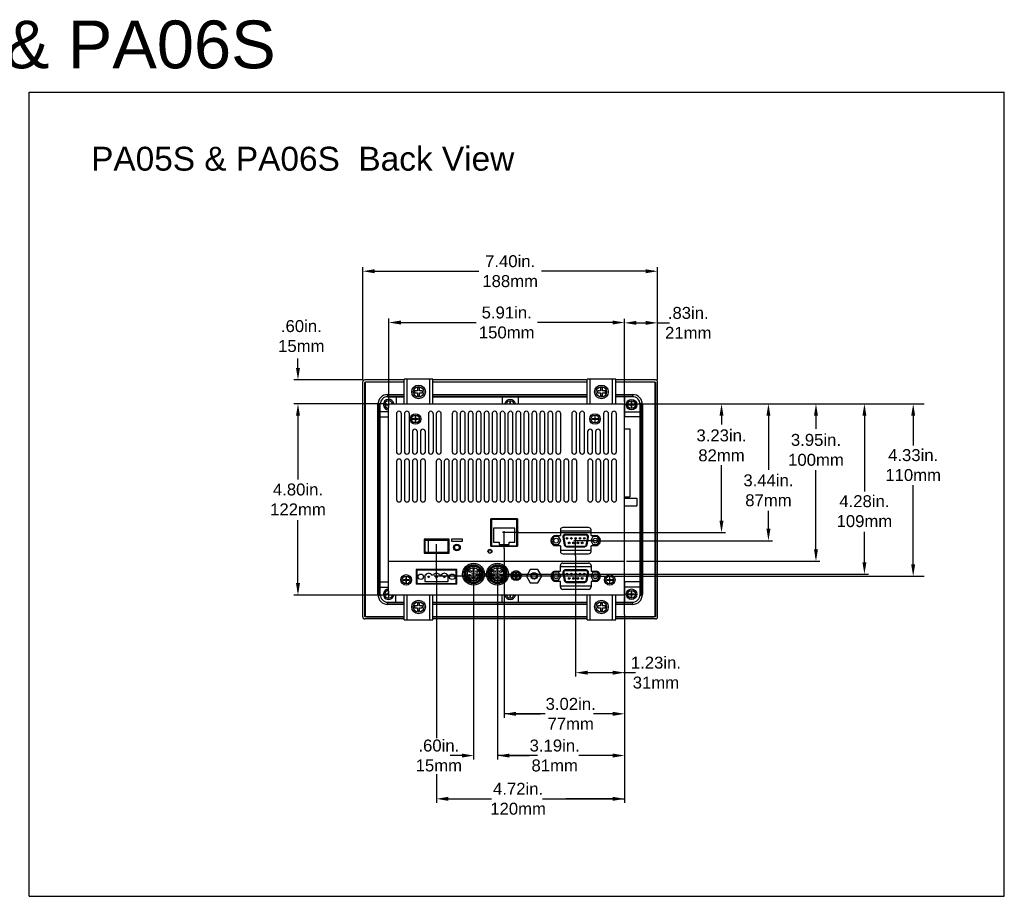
# Model space of a CAD drawing. Extents: x 71.9 to 121.4, y -23.3 to 40.1.
# Tile 17 of 17: x 96.6 to 121.3, y 18.1 to 40.1. Entities that reach past the tile are written whole.
import ezdxf

# ---------------------------------------------------------------- set-up
doc = ezdxf.new("R2010")
doc.units = 0
doc.header["$LTSCALE"] = 1.21
doc.header["$MEASUREMENT"] = 0
doc.layers.get('0').update_dxf_attribs({"linetype": 'CONTINUOUS'})
doc.layers.add('BEZ_10', color=7, linetype='CONTINUOUS')
doc.layers.add('DIM', color=7, linetype='CONTINUOUS')
doc.styles.add('ARIAL', font='ARIAL.TTF', dxfattribs={"height": 0.3})

msp = doc.modelspace()

# ---------------------------------------------------------------- linework, layer by layer
at = {"linetype": 'Continuous'}
for p, q in [((96.868, 18.068), (96.868, 38.256)), ((96.868, 38.256), (121.348, 38.256)), ((121.348, 18.068), (121.348, 38.256)), ((96.868, 18.068), (121.348, 18.068))]:
    msp.add_line(p, q, dxfattribs=at)
for p, q in [((105.245, 31.031), (105.245, 33.86)), ((112.645, 31.031), (112.645, 33.86)), ((105.345, 33.76), (108.155, 33.76)), ((112.545, 33.76), (109.735, 33.76)), ((105.901, 30.481), (105.901, 32.572)), ((106.001, 32.472), (108.088, 32.472)), ((111.715, 32.472), (109.628, 32.472)), ((111.815, 30.481), (111.815, 32.564)), ((111.915, 32.464), (112.545, 32.464)), ((112.645, 32.464), (112.945, 32.464)), ((103.619, 31.333), (103.619, 31.573)), ((105.245, 31.031), (103.519, 31.031)), ((105.845, 30.431), (103.519, 30.431)), ((111.865, 30.431), (119.341, 30.431)), ((103.619, 30.331), (103.619, 28.535)), ((114.25, 30.331), (114.25, 29.913)), ((115.428, 30.331), (115.428, 28.833)), ((116.621, 30.331), (116.621, 29.803)), ((117.837, 30.331), (117.837, 28.413)), ((119.061, 30.331), (119.061, 29.388)), ((114.25, 28.694), (114.25, 28.888)), ((114.25, 27.298), (114.25, 28.694)), ((115.428, 28.833), (115.428, 28.774)), ((116.621, 28.336), (116.621, 28.765)), ((116.621, 26.581), (116.621, 28.336)), ((117.837, 28.413), (117.837, 28.231)), ((119.061, 28.147), (119.061, 28.386)), ((119.061, 26.203), (119.061, 28.147)), ((115.428, 27.096), (115.428, 27.747)), ((103.619, 25.731), (103.619, 27.507)), ((109.131, 27.545), (108.459, 27.545)), ((109.161, 27.198), (108.75, 27.198)), ((108.793, 26.803), (108.793, 27.236)), ((109.161, 27.198), (114.35, 27.198)), ((117.837, 26.255), (117.837, 27.222)), ((111.132, 26.996), (110.543, 26.996)), ((110.588, 26.618), (110.588, 27.037)), ((111.132, 26.996), (115.528, 26.996)), ((107.095, 26.04), (107.095, 26.905)), ((108.793, 26.803), (108.793, 22.549)), ((110.588, 26.618), (110.588, 23.582)), ((111.865, 26.481), (116.721, 26.481)), ((111.132, 26.103), (107.041, 26.103)), ((107.095, 26.04), (107.095, 22.034)), ((108.676, 26.155), (107.977, 26.155)), ((108.025, 26.106), (108.025, 26.185)), ((108.025, 26.106), (108.025, 21.501)), ((108.625, 26.106), (108.625, 26.185)), ((108.625, 26.106), (108.625, 21.501)), ((108.676, 26.155), (117.937, 26.155)), ((111.132, 26.103), (119.341, 26.103)), ((105.845, 25.631), (103.519, 25.631)), ((111.818, 25.134), (111.818, 25.594)), ((111.818, 25.134), (111.818, 20.415)), ((111.718, 23.682), (110.688, 23.682)), ((112.092, 23.682), (111.792, 23.682)), ((109.827, 22.649), (108.793, 22.649)), ((109.093, 22.649), (109.704, 22.649)), ((111.518, 22.649), (111.036, 22.649)), ((107.738, 21.601), (107.438, 21.601)), ((109.449, 21.601), (108.625, 21.601)), ((109.629, 21.601), (108.625, 21.601)), ((108.725, 21.601), (109.421, 21.601)), ((111.718, 21.601), (110.666, 21.601)), ((107.095, 21.135), (107.095, 20.415)), ((107.195, 20.515), (108.474, 20.515)), ((109.759, 20.515), (111.818, 20.515)), ((110.128, 20.515), (111.818, 20.515)), ((111.718, 20.515), (110.346, 20.515))]:
    msp.add_line(p, q)
at = {"color": 7, "linetype": 'Continuous'}
for p, q in [((105.305, 30.946), (105.305, 25.116)), ((106.285, 30.976), (105.335, 30.976)), ((106.285, 30.431), (106.285, 31.051)), ((107.005, 31.051), (106.285, 31.051)), ((106.364, 30.431), (106.364, 31.051)), ((106.926, 30.431), (106.926, 31.051)), ((107.005, 30.431), (107.005, 31.051)), ((110.875, 30.976), (107.005, 30.976)), ((111.595, 31.051), (110.875, 31.051)), ((110.875, 30.431), (110.875, 31.051)), ((110.954, 30.431), (110.954, 31.051)), ((111.516, 30.431), (111.516, 31.051)), ((111.595, 30.431), (111.595, 31.051)), ((112.555, 30.976), (111.595, 30.976)), ((112.585, 25.116), (112.585, 30.946)), ((105.875, 30.666), (106.285, 30.666)), ((106.545, 30.756), (106.545, 30.706)), ((106.62, 30.756), (106.545, 30.756)), ((106.545, 30.706), (106.62, 30.706)), ((106.62, 30.831), (106.62, 30.756)), ((106.67, 30.831), (106.62, 30.831)), ((106.62, 30.706), (106.62, 30.631)), ((106.67, 30.756), (106.67, 30.831)), ((106.745, 30.756), (106.67, 30.756)), ((106.67, 30.631), (106.67, 30.706)), ((106.67, 30.706), (106.745, 30.706)), ((106.745, 30.706), (106.745, 30.756)), ((107.005, 30.666), (110.875, 30.666)), ((111.135, 30.756), (111.135, 30.706)), ((111.21, 30.756), (111.135, 30.756)), ((111.135, 30.706), (111.21, 30.706)), ((111.21, 30.831), (111.21, 30.756)), ((111.26, 30.831), (111.21, 30.831)), ((111.21, 30.706), (111.21, 30.631)), ((111.26, 30.756), (111.26, 30.831)), ((111.335, 30.756), (111.26, 30.756)), ((111.26, 30.631), (111.26, 30.706)), ((111.26, 30.706), (111.335, 30.706)), ((111.335, 30.706), (111.335, 30.756)), ((111.595, 30.666), (112.015, 30.666)), ((105.625, 25.646), (105.625, 30.416)), ((105.685, 25.641), (105.685, 30.421)), ((105.889, 30.417), (105.82, 30.417)), ((105.82, 30.417), (105.82, 30.405)), ((105.82, 30.405), (105.889, 30.405)), ((105.875, 30.611), (106.285, 30.611)), ((105.901, 30.486), (105.889, 30.486)), ((105.889, 30.486), (105.889, 30.417)), ((105.889, 30.405), (105.889, 30.336)), ((105.895, 30.431), (111.815, 30.431)), ((105.895, 25.631), (105.895, 30.431)), ((105.901, 30.431), (105.901, 30.486)), ((106.085, 30.611), (106.085, 30.431)), ((106.62, 30.631), (106.67, 30.631)), ((107.005, 30.611), (110.875, 30.611)), ((108.745, 30.611), (108.745, 30.431)), ((108.939, 30.486), (108.939, 30.431)), ((108.951, 30.486), (108.939, 30.486)), ((108.951, 30.431), (108.951, 30.486)), ((109.145, 30.611), (109.145, 30.431)), ((111.21, 30.631), (111.26, 30.631)), ((112.015, 30.611), (111.595, 30.611)), ((111.815, 25.631), (111.815, 30.431)), ((111.825, 30.101), (111.825, 30.611)), ((111.986, 30.417), (111.917, 30.417)), ((111.917, 30.417), (111.917, 30.405)), ((111.917, 30.405), (111.986, 30.405)), ((111.998, 30.486), (111.986, 30.486)), ((111.986, 30.486), (111.986, 30.417)), ((111.986, 30.405), (111.986, 30.336)), ((111.998, 30.417), (111.998, 30.486)), ((112.067, 30.417), (111.998, 30.417)), ((111.998, 30.405), (112.067, 30.405)), ((111.998, 30.336), (111.998, 30.405)), ((112.067, 30.405), (112.067, 30.417)), ((112.205, 25.641), (112.205, 30.421)), ((112.265, 30.416), (112.265, 25.646)), ((105.895, 30.231), (105.685, 30.231)), ((105.889, 30.336), (105.895, 30.336)), ((106.091, 30.181), (106.091, 29.231)), ((106.217, 29.231), (106.217, 30.181)), ((106.291, 30.181), (106.291, 29.231)), ((106.416, 29.231), (106.416, 30.181)), ((106.892, 30.181), (106.892, 29.231)), ((107.017, 29.231), (107.017, 30.181)), ((107.092, 30.181), (107.092, 29.231)), ((107.217, 29.231), (107.217, 30.181)), ((107.492, 30.181), (107.492, 29.231)), ((107.617, 29.231), (107.617, 30.181)), ((107.692, 30.181), (107.692, 29.231)), ((107.817, 29.231), (107.817, 30.181)), ((107.892, 30.181), (107.892, 29.231)), ((108.017, 29.231), (108.017, 30.181)), ((108.092, 30.181), (108.092, 29.231)), ((108.217, 29.231), (108.217, 30.181)), ((108.292, 30.181), (108.292, 29.231)), ((108.417, 29.231), (108.417, 30.181)), ((108.492, 30.181), (108.492, 29.231)), ((108.617, 29.231), (108.617, 30.181)), ((108.692, 30.181), (108.692, 29.231)), ((108.817, 29.231), (108.817, 30.181)), ((108.889, 30.181), (108.889, 29.231)), ((109.014, 29.231), (109.014, 30.181)), ((109.089, 30.181), (109.089, 29.231)), ((109.214, 29.231), (109.214, 30.181)), ((109.289, 30.181), (109.289, 29.231)), ((109.414, 29.231), (109.414, 30.181)), ((109.489, 30.181), (109.489, 29.231)), ((109.614, 29.231), (109.614, 30.181)), ((109.689, 30.181), (109.689, 29.231)), ((109.814, 29.231), (109.814, 30.181)), ((109.889, 30.181), (109.889, 29.231)), ((110.014, 29.231), (110.014, 30.181)), ((110.089, 30.181), (110.089, 29.231)), ((110.214, 29.231), (110.214, 30.181)), ((110.489, 30.181), (110.489, 29.231)), ((110.614, 29.231), (110.614, 30.181)), ((110.689, 30.181), (110.689, 29.231)), ((110.814, 29.231), (110.814, 30.181)), ((111.289, 30.181), (111.289, 29.231)), ((111.414, 29.231), (111.414, 30.181)), ((111.489, 30.181), (111.489, 29.231)), ((111.614, 29.231), (111.614, 30.181)), ((111.825, 30.231), (112.205, 30.231)), ((111.986, 30.336), (111.998, 30.336)), ((105.685, 30.101), (105.895, 30.101)), ((106.495, 30.057), (106.495, 30.045)), ((106.564, 30.057), (106.495, 30.057)), ((106.495, 30.045), (106.564, 30.045)), ((106.564, 30.126), (106.564, 30.057)), ((106.576, 30.126), (106.564, 30.126)), ((106.564, 30.045), (106.564, 29.976)), ((106.564, 29.976), (106.576, 29.976)), ((106.576, 30.057), (106.576, 30.126)), ((106.645, 30.057), (106.576, 30.057)), ((106.576, 29.976), (106.576, 30.045)), ((106.576, 30.045), (106.645, 30.045)), ((106.645, 30.045), (106.645, 30.057)), ((111.069, 30.057), (111, 30.057)), ((111, 30.057), (111, 30.045)), ((111, 30.045), (111.069, 30.045)), ((111.069, 30.126), (111.069, 30.057)), ((111.081, 30.126), (111.069, 30.126)), ((111.069, 30.045), (111.069, 29.976)), ((111.069, 29.976), (111.081, 29.976)), ((111.081, 30.057), (111.081, 30.126)), ((111.15, 30.057), (111.081, 30.057)), ((111.081, 29.976), (111.081, 30.045)), ((111.081, 30.045), (111.15, 30.045)), ((111.15, 30.045), (111.15, 30.057)), ((112.205, 30.101), (111.825, 30.101)), ((106.491, 29.731), (106.491, 29.231)), ((106.616, 29.231), (106.616, 29.731)), ((106.691, 29.731), (106.691, 29.231)), ((106.816, 29.231), (106.816, 29.731)), ((110.889, 29.731), (110.889, 29.231)), ((111.014, 29.231), (111.014, 29.731)), ((111.089, 29.731), (111.089, 29.231)), ((111.214, 29.231), (111.214, 29.731)), ((111.815, 29.8), (111.945, 29.8)), ((111.945, 29.8), (111.945, 28.1)), ((106.092, 28.981), (106.092, 28.031)), ((106.218, 28.031), (106.218, 28.981)), ((106.292, 28.981), (106.292, 28.031)), ((106.418, 28.031), (106.418, 28.981)), ((106.492, 28.981), (106.492, 28.031)), ((106.618, 28.031), (106.618, 28.981)), ((106.692, 28.981), (106.692, 28.031)), ((106.818, 28.031), (106.818, 28.981)), ((107.092, 28.981), (107.092, 28.031)), ((107.218, 28.031), (107.218, 28.981)), ((107.292, 28.981), (107.292, 28.031)), ((107.418, 28.031), (107.418, 28.981)), ((107.492, 28.981), (107.492, 28.031)), ((107.618, 28.031), (107.618, 28.981)), ((107.692, 28.981), (107.692, 28.031)), ((107.818, 28.031), (107.818, 28.981)), ((107.892, 28.981), (107.892, 28.031)), ((108.018, 28.031), (108.018, 28.981)), ((108.092, 28.981), (108.092, 28.031)), ((108.218, 28.031), (108.218, 28.981)), ((108.292, 28.981), (108.292, 28.031)), ((108.418, 28.031), (108.418, 28.981)), ((108.492, 28.981), (108.492, 28.031)), ((108.618, 28.031), (108.618, 28.981)), ((108.692, 28.981), (108.692, 28.031)), ((108.818, 28.031), (108.818, 28.981)), ((108.892, 28.981), (108.892, 28.031)), ((109.018, 28.031), (109.018, 28.981)), ((109.092, 28.981), (109.092, 28.031)), ((109.217, 28.031), (109.217, 28.981)), ((109.292, 28.981), (109.292, 28.031)), ((109.417, 28.031), (109.417, 28.981)), ((109.492, 28.981), (109.492, 28.031)), ((109.617, 28.031), (109.617, 28.981)), ((109.692, 28.981), (109.692, 28.031)), ((109.817, 28.031), (109.817, 28.981)), ((109.892, 28.981), (109.892, 28.031)), ((110.017, 28.031), (110.017, 28.981)), ((110.092, 28.981), (110.092, 28.031)), ((110.217, 28.031), (110.217, 28.981)), ((110.292, 28.981), (110.292, 28.031)), ((110.415, 28.444), (110.415, 28.994)), ((110.417, 28.031), (110.417, 28.981)), ((110.492, 28.981), (110.492, 28.031)), ((110.617, 28.031), (110.617, 28.981)), ((110.892, 28.981), (110.892, 28.031)), ((111.017, 28.031), (111.017, 28.981)), ((111.092, 28.981), (111.092, 28.031)), ((111.217, 28.031), (111.217, 28.981)), ((111.292, 28.981), (111.292, 28.031)), ((111.417, 28.031), (111.417, 28.981)), ((111.492, 28.981), (111.492, 28.031)), ((111.617, 28.031), (111.617, 28.981)), ((111.815, 28.1), (111.945, 28.1)), ((111.815, 28.061), (112.125, 28.061)), ((112.125, 28.061), (112.125, 27.868)), ((111.815, 27.868), (112.125, 27.868)), ((108.459, 26.856), (108.459, 27.545)), ((108.476, 27.527), (108.476, 26.87)), ((109.111, 27.527), (108.476, 27.527)), ((109.111, 26.87), (109.111, 27.527)), ((109.131, 27.545), (109.131, 26.856)), ((108.524, 27.31), (108.524, 26.96)), ((109.061, 27.31), (108.524, 27.31)), ((109.061, 26.96), (109.061, 27.31)), ((110.205, 27.266), (110.205, 27.126)), ((110.205, 27.244), (110.975, 27.244)), ((110.915, 27.326), (110.265, 27.326)), ((110.975, 27.126), (110.975, 27.266)), ((107.414, 27.031), (106.784, 27.031)), ((106.784, 27.031), (106.784, 26.681)), ((107.386, 27), (106.806, 27)), ((106.806, 27), (106.806, 26.7)), ((106.895, 26.7), (106.895, 27)), ((107.386, 26.7), (107.386, 27)), ((107.414, 26.681), (107.414, 27.031)), ((107.745, 27.035), (107.475, 27.035)), ((107.475, 27.035), (107.475, 26.98)), ((107.475, 26.98), (107.745, 26.98)), ((107.745, 26.98), (107.745, 27.035)), ((108.524, 26.96), (108.665, 26.96)), ((108.665, 26.96), (108.665, 26.9)), ((108.92, 26.9), (108.92, 26.96)), ((108.92, 26.96), (109.061, 26.96)), ((110.04, 27.097), (109.983, 26.997)), ((109.983, 26.997), (110.04, 26.897)), ((110.156, 27.097), (110.04, 27.097)), ((110.097, 27.126), (110.205, 27.126)), ((110.213, 26.997), (110.156, 27.097)), ((110.156, 26.897), (110.213, 26.997)), ((110.269, 27.082), (110.303, 26.891)), ((110.289, 27.086), (110.324, 26.886)), ((110.851, 27.153), (110.328, 27.153)), ((110.851, 27.133), (110.328, 27.133)), ((110.856, 26.886), (110.891, 27.086)), ((110.877, 26.891), (110.911, 27.082)), ((111.024, 27.097), (110.967, 26.997)), ((110.967, 26.997), (111.024, 26.897)), ((110.975, 27.126), (111.082, 27.126)), ((111.14, 27.097), (111.024, 27.097)), ((111.197, 26.997), (111.14, 27.097)), ((111.14, 26.897), (111.197, 26.997)), ((107.386, 26.7), (106.806, 26.7)), ((108.404, 26.77), (108.404, 26.692)), ((108.404, 26.769), (108.466, 26.769)), ((108.459, 26.856), (109.131, 26.856)), ((108.467, 26.769), (108.467, 26.693)), ((108.476, 26.87), (109.111, 26.87)), ((108.665, 26.9), (108.92, 26.9)), ((110.04, 26.897), (110.156, 26.897)), ((110.205, 26.866), (110.097, 26.866)), ((110.205, 26.866), (110.205, 26.726)), ((110.975, 26.75), (110.205, 26.75)), ((110.354, 26.862), (110.826, 26.862)), ((110.362, 26.842), (110.818, 26.842)), ((111.082, 26.866), (110.975, 26.866)), ((110.975, 26.726), (110.975, 26.866)), ((111.024, 26.897), (111.14, 26.897)), ((105.895, 26.481), (111.815, 26.481)), ((106.784, 26.681), (107.414, 26.681)), ((108.406, 26.69), (108.464, 26.69)), ((110.265, 26.666), (110.915, 26.666)), ((106.582, 26.275), (106.582, 25.903)), ((107.604, 26.275), (106.582, 26.275)), ((106.604, 26.258), (106.604, 25.92)), ((107.588, 26.258), (106.604, 26.258)), ((107.588, 25.92), (107.588, 26.258)), ((107.604, 25.903), (107.604, 26.275)), ((108.006, 26.311), (108.006, 26.289)), ((108.006, 26.289), (108.046, 26.289)), ((108.04, 26.268), (108.011, 26.268)), ((108.011, 26.268), (108.011, 26.194)), ((108.04, 26.194), (108.04, 26.268)), ((108.046, 26.289), (108.046, 26.311)), ((108.606, 26.311), (108.606, 26.289)), ((108.606, 26.289), (108.646, 26.289)), ((108.64, 26.268), (108.611, 26.268)), ((108.611, 26.268), (108.611, 26.194)), ((108.64, 26.194), (108.64, 26.268)), ((108.646, 26.289), (108.646, 26.311)), ((109.448, 26.274), (109.352, 26.107)), ((109.642, 26.274), (109.448, 26.274)), ((109.739, 26.107), (109.642, 26.274)), ((110.04, 26.204), (109.983, 26.104)), ((110.156, 26.204), (110.04, 26.204)), ((110.097, 26.233), (110.205, 26.233)), ((110.213, 26.104), (110.156, 26.204)), ((110.205, 26.233), (110.205, 26.373)), ((110.205, 26.351), (110.975, 26.351)), ((110.265, 26.433), (110.915, 26.433)), ((110.851, 26.26), (110.328, 26.26)), ((110.851, 26.24), (110.328, 26.24)), ((111.024, 26.204), (110.967, 26.104)), ((110.975, 26.373), (110.975, 26.233)), ((110.975, 26.233), (111.082, 26.233)), ((111.14, 26.204), (111.024, 26.204)), ((111.197, 26.104), (111.14, 26.204)), ((105.685, 25.961), (105.895, 25.961)), ((106.26, 26.017), (106.26, 26.005)), ((106.329, 26.017), (106.26, 26.017)), ((106.26, 26.005), (106.329, 26.005)), ((106.329, 26.086), (106.329, 26.017)), ((106.341, 26.086), (106.329, 26.086)), ((106.329, 26.005), (106.329, 25.936)), ((106.341, 26.017), (106.341, 26.086)), ((106.41, 26.017), (106.341, 26.017)), ((106.341, 25.936), (106.341, 26.005)), ((106.341, 26.005), (106.41, 26.005)), ((106.41, 26.005), (106.41, 26.017)), ((106.801, 26.133), (106.801, 25.971)), ((106.821, 26.133), (106.801, 26.133)), ((106.801, 25.971), (107.391, 25.971)), ((107.018, 26.133), (106.978, 26.133)), ((107.214, 26.133), (107.174, 26.133)), ((107.391, 26.133), (107.371, 26.133)), ((107.391, 25.971), (107.391, 26.133)), ((107.933, 26.062), (107.898, 26.062)), ((107.933, 26.027), (107.933, 26.062)), ((108.011, 26.194), (108.04, 26.194)), ((108.154, 26.062), (108.119, 26.062)), ((108.119, 26.062), (108.119, 26.027)), ((108.533, 26.062), (108.498, 26.062)), ((108.533, 26.027), (108.533, 26.062)), ((108.611, 26.194), (108.64, 26.194)), ((108.754, 26.062), (108.719, 26.062)), ((108.719, 26.062), (108.719, 26.027)), ((109.017, 26.133), (109.017, 26.098)), ((109.079, 26.133), (109.017, 26.133)), ((109.017, 26.098), (109.079, 26.098)), ((109.079, 26.046), (109.066, 26.046)), ((109.066, 26.046), (109.097, 26.022)), ((109.113, 26.197), (109.079, 26.197)), ((109.079, 26.197), (109.079, 26.133)), ((109.079, 26.098), (109.079, 26.046)), ((109.097, 26.022), (109.126, 26.046)), ((109.113, 26.133), (109.113, 26.197)), ((109.177, 26.133), (109.113, 26.133)), ((109.113, 26.098), (109.177, 26.098)), ((109.113, 26.046), (109.113, 26.098)), ((109.126, 26.046), (109.113, 26.046)), ((109.177, 26.098), (109.177, 26.133)), ((109.352, 26.107), (109.448, 25.939)), ((109.642, 25.939), (109.739, 26.107)), ((109.983, 26.104), (110.04, 26.004)), ((110.04, 26.004), (110.156, 26.004)), ((110.205, 25.973), (110.097, 25.973)), ((110.156, 26.004), (110.213, 26.104)), ((110.205, 25.833), (110.205, 25.973)), ((110.269, 26.189), (110.303, 25.998)), ((110.289, 26.193), (110.324, 25.993)), ((110.354, 25.969), (110.826, 25.969)), ((110.856, 25.993), (110.891, 26.193)), ((110.877, 25.998), (110.911, 26.189)), ((110.967, 26.104), (111.024, 26.004)), ((111.082, 25.973), (110.975, 25.973)), ((110.975, 25.973), (110.975, 25.833)), ((111.024, 26.004), (111.14, 26.004)), ((111.14, 26.004), (111.197, 26.104)), ((111.439, 26.017), (111.37, 26.017)), ((111.37, 26.017), (111.37, 26.005)), ((111.37, 26.005), (111.439, 26.005)), ((111.451, 26.086), (111.439, 26.086)), ((111.439, 26.086), (111.439, 26.017)), ((111.439, 26.005), (111.439, 25.936)), ((111.451, 26.017), (111.451, 26.086)), ((111.52, 26.017), (111.451, 26.017)), ((111.451, 26.005), (111.52, 26.005)), ((111.451, 25.936), (111.451, 26.005)), ((111.52, 26.005), (111.52, 26.017)), ((111.825, 25.451), (111.825, 25.961)), ((112.205, 25.961), (111.825, 25.961)), ((105.685, 25.831), (105.895, 25.831)), ((105.895, 25.726), (105.889, 25.726)), ((105.889, 25.726), (105.889, 25.657)), ((106.329, 25.936), (106.341, 25.936)), ((107.604, 25.903), (106.582, 25.903)), ((106.604, 25.92), (107.588, 25.92)), ((109.448, 25.939), (109.642, 25.939)), ((110.975, 25.857), (110.205, 25.857)), ((110.915, 25.773), (110.265, 25.773)), ((110.362, 25.949), (110.818, 25.949)), ((111.439, 25.936), (111.451, 25.936)), ((112.205, 25.831), (111.825, 25.831)), ((111.998, 25.726), (111.986, 25.726)), ((111.986, 25.726), (111.986, 25.657)), ((111.998, 25.657), (111.998, 25.726)), ((105.889, 25.657), (105.82, 25.657)), ((105.82, 25.657), (105.82, 25.645)), ((105.82, 25.645), (105.889, 25.645)), ((105.889, 25.645), (105.889, 25.576)), ((105.889, 25.576), (105.901, 25.576)), ((111.815, 25.631), (105.895, 25.631)), ((105.901, 25.576), (105.901, 25.631)), ((106.065, 25.631), (106.065, 25.451)), ((106.285, 25.011), (106.285, 25.631)), ((106.364, 25.011), (106.364, 25.631)), ((106.926, 25.011), (106.926, 25.631)), ((107.005, 25.011), (107.005, 25.631)), ((108.745, 25.451), (108.745, 25.631)), ((108.939, 25.631), (108.939, 25.576)), ((108.939, 25.576), (108.951, 25.576)), ((108.951, 25.576), (108.951, 25.631)), ((109.145, 25.631), (109.145, 25.451)), ((110.875, 25.011), (110.875, 25.631)), ((110.954, 25.011), (110.954, 25.631)), ((111.516, 25.011), (111.516, 25.631)), ((111.595, 25.011), (111.595, 25.631)), ((111.986, 25.657), (111.917, 25.657)), ((111.917, 25.657), (111.917, 25.645)), ((111.917, 25.645), (111.986, 25.645)), ((111.986, 25.645), (111.986, 25.576)), ((111.986, 25.576), (111.998, 25.576)), ((112.067, 25.657), (111.998, 25.657)), ((111.998, 25.645), (112.067, 25.645)), ((111.998, 25.576), (111.998, 25.645)), ((112.067, 25.645), (112.067, 25.657)), ((105.875, 25.451), (106.285, 25.451)), ((106.285, 25.396), (105.875, 25.396)), ((106.62, 25.356), (106.545, 25.356)), ((106.545, 25.356), (106.545, 25.306)), ((106.545, 25.306), (106.62, 25.306)), ((106.67, 25.431), (106.62, 25.431)), ((106.62, 25.431), (106.62, 25.356)), ((106.62, 25.306), (106.62, 25.231)), ((106.62, 25.231), (106.67, 25.231)), ((106.67, 25.356), (106.67, 25.431)), ((106.745, 25.356), (106.67, 25.356)), ((106.67, 25.306), (106.745, 25.306)), ((106.67, 25.231), (106.67, 25.306)), ((106.745, 25.306), (106.745, 25.356)), ((107.005, 25.451), (110.875, 25.451)), ((110.875, 25.396), (107.005, 25.396)), ((111.21, 25.356), (111.135, 25.356)), ((111.135, 25.356), (111.135, 25.306)), ((111.135, 25.306), (111.21, 25.306)), ((111.26, 25.431), (111.21, 25.431)), ((111.21, 25.431), (111.21, 25.356)), ((111.21, 25.306), (111.21, 25.231)), ((111.21, 25.231), (111.26, 25.231)), ((111.26, 25.356), (111.26, 25.431)), ((111.335, 25.356), (111.26, 25.356)), ((111.26, 25.306), (111.335, 25.306)), ((111.26, 25.231), (111.26, 25.306)), ((111.335, 25.306), (111.335, 25.356)), ((111.595, 25.451), (112.015, 25.451)), ((112.015, 25.396), (111.595, 25.396)), ((105.335, 25.086), (106.285, 25.086)), ((106.285, 25.011), (107.005, 25.011)), ((107.005, 25.086), (110.875, 25.086)), ((110.875, 25.011), (111.595, 25.011)), ((111.595, 25.086), (112.555, 25.086))]:
    msp.add_line(p, q, dxfattribs=at)
for centre, radius in [((106.645, 30.731), 0.172), ((111.235, 30.731), 0.172), ((106.645, 30.731), 0.132), ((111.235, 30.731), 0.132), ((111.992, 30.411), 0.132), ((111.992, 30.411), 0.097), ((106.57, 30.051), 0.132), ((111.075, 30.051), 0.132), ((106.57, 30.051), 0.097), ((111.075, 30.051), 0.097), ((110.098, 26.997), 0.06), ((110.374, 27.053), 0.0205), ((110.428, 26.941), 0.0205), ((110.482, 27.053), 0.0205), ((110.536, 26.941), 0.0205), ((110.59, 27.053), 0.0205), ((110.644, 26.941), 0.0205), ((110.698, 27.053), 0.0205), ((110.752, 26.941), 0.0205), ((110.806, 27.053), 0.0205), ((111.082, 26.997), 0.06), ((107.609, 26.826), 0.0845), ((107.609, 26.826), 0.0825), ((107.609, 26.826), 0.06), ((108.435, 26.731), 0.05), ((108.026, 26.155), 0.275), ((108.026, 26.155), 0.236), ((108.026, 26.155), 0.212), ((108.026, 26.155), 0.202), ((108.026, 26.155), 0.168), ((107.947, 26.225), 0.025), ((108.106, 26.225), 0.025), ((108.626, 26.155), 0.275), ((108.626, 26.155), 0.236), ((108.626, 26.155), 0.212), ((108.626, 26.155), 0.202), ((108.626, 26.155), 0.168), ((108.547, 26.225), 0.025), ((108.706, 26.225), 0.025), ((109.095, 26.119), 0.125), ((109.096, 26.117), 0.1), ((106.335, 26.011), 0.132), ((106.335, 26.011), 0.097), ((106.702, 26.089), 0.0689), ((106.899, 26.089), 0.0197), ((107.096, 26.089), 0.0197), ((107.293, 26.089), 0.0197), ((107.49, 26.089), 0.0689), ((107.926, 26.125), 0.025), ((107.983, 26.055), 0.025), ((108.068, 26.055), 0.025), ((108.127, 26.125), 0.025), ((108.526, 26.125), 0.025), ((108.583, 26.055), 0.025), ((108.668, 26.055), 0.025), ((108.727, 26.125), 0.025), ((109.545, 26.111), 0.0815), ((109.545, 26.111), 0.0654), ((110.098, 26.104), 0.06), ((110.374, 26.16), 0.0205), ((110.428, 26.048), 0.0205), ((110.482, 26.16), 0.0205), ((110.536, 26.048), 0.0205), ((110.59, 26.16), 0.0205), ((110.644, 26.048), 0.0205), ((110.698, 26.16), 0.0205), ((110.752, 26.048), 0.0205), ((110.806, 26.16), 0.0205), ((111.082, 26.104), 0.06), ((111.445, 26.011), 0.132), ((111.445, 26.011), 0.097), ((111.992, 25.651), 0.132), ((111.992, 25.651), 0.097), ((106.645, 25.331), 0.172), ((106.645, 25.331), 0.132), ((111.235, 25.331), 0.172), ((111.235, 25.331), 0.132)]:
    msp.add_circle(centre, radius, dxfattribs=at)
for centre, radius, start, end in [((105.335, 30.946), 0.03, 90, 180), ((112.555, 30.946), 0.03, 0, 90), ((105.875, 30.416), 0.25, 90, 180), ((112.015, 30.416), 0.25, 0, 90), ((105.875, 30.421), 0.19, 90, 180), ((105.895, 30.411), 0.132, 8.7147, 270), ((105.895, 30.411), 0.097, 11.8989, 270), ((108.945, 30.411), 0.132, 8.7147, 171.2853), ((108.945, 30.411), 0.097, 11.8989, 168.1011), ((112.015, 30.421), 0.19, 0, 90), ((106.154, 30.181), 0.063, 0, 180), ((106.354, 30.181), 0.0625, 0, 180), ((106.954, 30.181), 0.0625, 0, 180), ((107.154, 30.181), 0.0625, 0, 180), ((107.554, 30.181), 0.0625, 0, 180), ((107.754, 30.181), 0.0625, 0, 180), ((107.954, 30.181), 0.0625, 0, 180), ((108.154, 30.181), 0.0625, 0, 180), ((108.354, 30.181), 0.0625, 0, 180), ((108.554, 30.181), 0.0625, 0, 180), ((108.754, 30.181), 0.0625, 0, 180), ((108.952, 30.181), 0.0625, 0, 180), ((109.152, 30.181), 0.0625, 0, 180), ((109.352, 30.181), 0.0625, 0, 180), ((109.552, 30.181), 0.0625, 0, 180), ((109.752, 30.181), 0.0625, 0, 180), ((109.952, 30.181), 0.0625, 0, 180), ((110.152, 30.181), 0.0625, 0, 180), ((110.552, 30.181), 0.0625, 0, 180), ((110.752, 30.181), 0.0625, 0, 180), ((111.352, 30.181), 0.0625, 0, 180), ((111.552, 30.181), 0.0625, 0, 180), ((106.554, 29.731), 0.0625, 0, 180), ((106.754, 29.731), 0.0625, 0, 180), ((110.952, 29.731), 0.0625, 0, 180), ((111.152, 29.731), 0.0625, 0, 180), ((106.154, 29.231), 0.063, 180, 0), ((106.354, 29.231), 0.0625, 180, 0), ((106.554, 29.231), 0.0625, 180, 0), ((106.754, 29.231), 0.0625, 180, 0), ((106.954, 29.231), 0.0625, 180, 0), ((107.154, 29.231), 0.0625, 180, 0), ((107.554, 29.231), 0.0625, 180, 0), ((107.754, 29.231), 0.0625, 180, 0), ((107.954, 29.231), 0.0625, 180, 0), ((108.154, 29.231), 0.0625, 180, 0), ((108.354, 29.231), 0.0625, 180, 0), ((108.554, 29.231), 0.0625, 180, 0), ((108.754, 29.231), 0.0625, 180, 0), ((108.952, 29.231), 0.0625, 180, 0), ((109.152, 29.231), 0.0625, 180, 0), ((109.352, 29.231), 0.0625, 180, 0), ((109.552, 29.231), 0.0625, 180, 0), ((109.752, 29.231), 0.0625, 180, 0), ((109.952, 29.231), 0.0625, 180, 0), ((110.152, 29.231), 0.0625, 180, 0), ((110.552, 29.231), 0.0625, 180, 0), ((110.752, 29.231), 0.0625, 180, 0), ((110.952, 29.231), 0.0625, 180, 0), ((111.152, 29.231), 0.0625, 180, 0), ((111.352, 29.231), 0.0625, 180, 0), ((111.552, 29.231), 0.0625, 180, 0), ((106.155, 28.981), 0.063, 0, 180), ((106.355, 28.981), 0.063, 0, 180), ((106.555, 28.981), 0.063, 0, 180), ((106.755, 28.981), 0.063, 0, 180), ((107.155, 28.981), 0.063, 0, 180), ((107.355, 28.981), 0.063, 0, 180), ((107.555, 28.981), 0.063, 0, 180), ((107.755, 28.981), 0.063, 0, 180), ((107.955, 28.981), 0.063, 0, 180), ((108.155, 28.981), 0.063, 0, 180), ((108.355, 28.981), 0.063, 0, 180), ((108.555, 28.981), 0.063, 0, 180), ((108.755, 28.981), 0.063, 0, 180), ((108.955, 28.981), 0.063, 0, 180), ((109.154, 28.981), 0.0625, 0, 180), ((109.354, 28.981), 0.0625, 0, 180), ((109.554, 28.981), 0.0625, 0, 180), ((109.754, 28.981), 0.0625, 0, 180), ((109.954, 28.981), 0.0625, 0, 180), ((110.154, 28.981), 0.0625, 0, 180), ((110.354, 28.981), 0.0625, 0, 180), ((110.554, 28.981), 0.0625, 0, 180), ((110.954, 28.981), 0.0625, 0, 180), ((111.154, 28.981), 0.0625, 0, 180), ((111.354, 28.981), 0.0625, 0, 180), ((111.554, 28.981), 0.0625, 0, 180), ((106.155, 28.031), 0.063, 180, 0), ((106.355, 28.031), 0.063, 180, 0), ((106.555, 28.031), 0.063, 180, 0), ((106.755, 28.031), 0.063, 180, 0), ((107.155, 28.031), 0.063, 180, 0), ((107.355, 28.031), 0.063, 180, 0), ((107.555, 28.031), 0.063, 180, 0), ((107.755, 28.031), 0.063, 180, 0), ((107.955, 28.031), 0.063, 180, 0), ((108.155, 28.031), 0.063, 180, 0), ((108.355, 28.031), 0.063, 180, 0), ((108.555, 28.031), 0.063, 180, 0), ((108.755, 28.031), 0.063, 180, 0), ((108.955, 28.031), 0.063, 180, 0), ((109.154, 28.031), 0.0625, 180, 0), ((109.354, 28.031), 0.0625, 180, 0), ((109.554, 28.031), 0.0625, 180, 0), ((109.754, 28.031), 0.0625, 180, 0), ((109.954, 28.031), 0.0625, 180, 0), ((110.154, 28.031), 0.0625, 180, 360), ((110.354, 28.031), 0.0625, 180, 0), ((110.554, 28.031), 0.0625, 180, 0), ((110.954, 28.031), 0.0625, 180, 0), ((111.154, 28.031), 0.0625, 180, 360), ((111.354, 28.031), 0.0625, 180, 360), ((111.554, 28.031), 0.0625, 180, 0), ((110.265, 27.266), 0.06, 90, 180), ((110.915, 27.266), 0.06, 0, 90), ((110.097, 26.996), 0.13, 90, 270), ((110.328, 27.093), 0.06, 90, 190), ((110.328, 27.093), 0.04, 90, 190), ((110.851, 27.093), 0.06, 350, 90), ((110.851, 27.093), 0.04, 350, 90), ((111.082, 26.996), 0.13, 270, 90), ((110.265, 26.726), 0.06, 180, 270), ((110.362, 26.902), 0.06, 190, 270), ((110.354, 26.892), 0.03, 190, 270), ((110.818, 26.902), 0.06, 270, 350), ((110.826, 26.892), 0.03, 270, 350), ((110.915, 26.726), 0.06, 270, 0), ((108.026, 26.155), 0.158, 97.3057, 215.9786), ((108.026, 26.155), 0.158, 324.0214, 82.6943), ((108.626, 26.155), 0.158, 97.3057, 215.9786), ((108.626, 26.155), 0.158, 324.0214, 82.6943), ((110.097, 26.103), 0.13, 90, 270), ((110.265, 26.373), 0.06, 90, 180), ((110.328, 26.2), 0.06, 90, 190), ((110.328, 26.2), 0.04, 90, 190), ((110.851, 26.2), 0.06, 350, 90), ((110.851, 26.2), 0.04, 350, 90), ((110.915, 26.373), 0.06, 0, 90), ((111.082, 26.103), 0.13, 270, 90), ((106.899, 26.089), 0.09, 29.3793, 150.6207), ((107.096, 26.089), 0.09, 29.3793, 150.6207), ((107.293, 26.089), 0.09, 29.3793, 150.6207), ((108.026, 26.155), 0.158, 234.0214, 305.9786), ((108.626, 26.155), 0.158, 234.0214, 305.9786), ((110.362, 26.009), 0.06, 190, 270), ((110.354, 25.999), 0.03, 190, 270), ((110.818, 26.009), 0.06, 270, 350), ((110.826, 25.999), 0.03, 270, 350), ((105.895, 25.651), 0.132, 90, 351.2853), ((105.895, 25.651), 0.097, 90, 348.1011), ((110.265, 25.833), 0.06, 180, 270), ((110.915, 25.833), 0.06, 270, 0), ((105.875, 25.646), 0.25, 180, 270), ((105.875, 25.641), 0.19, 180, 270), ((108.945, 25.651), 0.132, 188.7147, 351.2853), ((108.945, 25.651), 0.097, 191.8989, 348.1011), ((112.015, 25.646), 0.25, 270, 0), ((112.015, 25.641), 0.19, 270, 0), ((105.335, 25.116), 0.03, 180, 270), ((112.555, 25.116), 0.03, 270, 0)]:
    msp.add_arc(centre, radius, start, end, dxfattribs=at)
for points in [[(105.545, 33.81), (105.545, 33.71), (105.245, 33.76)], [(112.345, 33.81), (112.345, 33.71), (112.645, 33.76)], [(106.201, 32.522), (106.201, 32.422), (105.901, 32.472)], [(111.515, 32.522), (111.515, 32.422), (111.815, 32.472)], [(112.115, 32.514), (112.115, 32.414), (111.815, 32.464)], [(112.345, 32.514), (112.345, 32.414), (112.645, 32.464)], [(103.569, 31.333), (103.669, 31.333), (103.619, 31.033)], [(103.569, 30.131), (103.669, 30.131), (103.619, 30.431)], [(114.2, 30.131), (114.3, 30.131), (114.25, 30.431)], [(115.378, 30.131), (115.478, 30.131), (115.428, 30.431)], [(116.571, 30.131), (116.671, 30.131), (116.621, 30.431)], [(117.787, 30.131), (117.887, 30.131), (117.837, 30.431)], [(119.011, 30.131), (119.111, 30.131), (119.061, 30.431)], [(114.2, 27.498), (114.3, 27.498), (114.25, 27.198)], [(115.378, 27.296), (115.478, 27.296), (115.428, 26.996)], [(116.571, 26.781), (116.671, 26.781), (116.621, 26.481)], [(117.787, 26.455), (117.887, 26.455), (117.837, 26.155)], [(119.011, 26.403), (119.111, 26.403), (119.061, 26.103)], [(103.569, 25.931), (103.669, 25.931), (103.619, 25.631)], [(110.888, 23.732), (110.888, 23.632), (110.588, 23.682)], [(111.518, 23.732), (111.518, 23.632), (111.818, 23.682)], [(109.093, 22.699), (109.093, 22.599), (108.793, 22.649)], [(111.518, 22.699), (111.518, 22.599), (111.818, 22.649)], [(107.734, 21.651), (107.734, 21.551), (108.034, 21.601)], [(108.925, 21.651), (108.925, 21.551), (108.625, 21.601)], [(111.518, 21.651), (111.518, 21.551), (111.818, 21.601)], [(107.395, 20.565), (107.395, 20.465), (107.095, 20.515)], [(111.518, 20.565), (111.518, 20.465), (111.818, 20.515)]]:
    msp.add_solid(points)
at = {"layer": 'BEZ_10', "color": 7, "linetype": 'Continuous'}
for p, q in [((105.245, 25.08), (105.245, 30.981)), ((106.285, 31.031), (105.295, 31.031)), ((105.295, 25.106), (105.295, 30.956)), ((105.32, 30.981), (106.285, 30.981)), ((110.875, 31.031), (107.005, 31.031)), ((107.005, 30.981), (110.875, 30.981)), ((112.595, 31.031), (111.595, 31.031)), ((111.595, 30.981), (112.569, 30.981)), ((112.594, 30.956), (112.594, 25.106)), ((112.645, 25.08), (112.645, 30.981)), ((106.285, 30.661), (105.883, 30.661)), ((110.875, 30.661), (107.005, 30.661)), ((112.007, 30.661), (111.595, 30.661)), ((105.633, 30.424), (105.633, 25.637)), ((105.648, 30.439), (105.656, 30.439)), ((105.671, 25.637), (105.671, 30.424)), ((105.868, 30.637), (105.868, 30.646)), ((105.883, 30.622), (106.285, 30.622)), ((106.285, 30.611), (105.944, 30.611)), ((107.005, 30.622), (110.875, 30.622)), ((111.595, 30.622), (112.007, 30.622)), ((111.946, 30.611), (111.595, 30.611)), ((112.022, 30.646), (112.022, 30.637)), ((112.219, 30.424), (112.219, 25.637)), ((112.242, 30.439), (112.234, 30.439)), ((112.257, 25.637), (112.257, 30.424)), ((105.648, 25.622), (105.656, 25.622)), ((112.234, 25.622), (112.242, 25.622)), ((105.868, 25.416), (105.868, 25.424)), ((106.285, 25.439), (105.883, 25.439)), ((105.883, 25.401), (106.285, 25.401)), ((110.875, 25.439), (107.005, 25.439)), ((107.005, 25.401), (110.875, 25.401)), ((107.536, 25.439), (107.53, 25.446)), ((107.613, 25.444), (107.547, 25.444)), ((107.63, 25.446), (107.624, 25.439)), ((108.446, 25.439), (108.44, 25.446)), ((108.523, 25.444), (108.457, 25.444)), ((108.54, 25.446), (108.534, 25.439)), ((108.54, 25.446), (108.896, 25.446)), ((108.896, 25.446), (108.896, 25.451)), ((108.901, 25.441), (108.896, 25.446)), ((108.99, 25.441), (108.901, 25.441)), ((108.979, 25.446), (108.912, 25.446)), ((108.984, 25.45), (108.988, 25.448)), ((108.995, 25.446), (108.99, 25.441)), ((108.995, 25.446), (108.995, 25.451)), ((108.995, 25.446), (109.35, 25.446)), ((109.356, 25.439), (109.35, 25.446)), ((109.433, 25.444), (109.367, 25.444)), ((109.45, 25.446), (109.444, 25.439)), ((110.266, 25.439), (110.26, 25.446)), ((110.343, 25.444), (110.277, 25.444)), ((110.36, 25.446), (110.354, 25.439)), ((112.007, 25.439), (111.595, 25.439)), ((111.595, 25.401), (112.007, 25.401)), ((112.022, 25.416), (112.022, 25.424)), ((106.285, 25.031), (105.295, 25.031)), ((106.285, 25.081), (105.32, 25.081)), ((110.875, 25.081), (107.005, 25.081)), ((110.875, 25.031), (107.005, 25.031)), ((112.569, 25.081), (111.595, 25.081)), ((112.595, 25.031), (111.595, 25.031))]:
    msp.add_line(p, q, dxfattribs=at)
for points in [[(105.295, 31.031), (105.284, 31.029), (105.273, 31.026), (105.264, 31.02), (105.256, 31.012), (105.25, 31.003), (105.246, 30.992), (105.245, 30.981)], [(105.295, 30.956), (105.296, 30.961), (105.297, 30.965), (105.3, 30.97), (105.303, 30.973), (105.307, 30.977), (105.311, 30.979), (105.316, 30.98), (105.32, 30.981)], [(112.569, 30.981), (112.574, 30.98), (112.579, 30.979), (112.583, 30.977), (112.587, 30.973), (112.59, 30.97), (112.592, 30.965), (112.594, 30.961), (112.594, 30.956)], [(112.645, 30.981), (112.644, 30.992), (112.64, 31.003), (112.634, 31.012), (112.626, 31.02), (112.617, 31.026), (112.606, 31.029), (112.595, 31.031)], [(105.883, 30.661), (105.88, 30.66), (105.877, 30.66), (105.875, 30.658), (105.872, 30.656), (105.871, 30.654), (105.869, 30.652), (105.868, 30.649), (105.868, 30.646)], [(112.022, 30.646), (112.022, 30.649), (112.021, 30.652), (112.019, 30.654), (112.018, 30.656), (112.015, 30.658), (112.013, 30.66), (112.01, 30.66), (112.007, 30.661)], [(105.648, 30.439), (105.645, 30.439), (105.642, 30.438), (105.64, 30.437), (105.637, 30.435), (105.636, 30.432), (105.634, 30.43), (105.633, 30.427), (105.633, 30.424)], [(105.671, 30.424), (105.671, 30.427), (105.67, 30.43), (105.669, 30.432), (105.667, 30.435), (105.665, 30.437), (105.662, 30.438), (105.659, 30.439), (105.656, 30.439)], [(105.868, 30.637), (105.868, 30.634), (105.869, 30.631), (105.871, 30.629), (105.872, 30.627), (105.875, 30.625), (105.877, 30.623), (105.88, 30.622), (105.883, 30.622)], [(112.007, 30.622), (112.01, 30.622), (112.013, 30.623), (112.015, 30.625), (112.018, 30.627), (112.019, 30.629), (112.021, 30.631), (112.022, 30.634), (112.022, 30.637)], [(112.234, 30.439), (112.231, 30.439), (112.228, 30.438), (112.225, 30.437), (112.223, 30.435), (112.221, 30.432), (112.22, 30.43), (112.219, 30.427), (112.219, 30.424)], [(112.257, 30.424), (112.257, 30.427), (112.256, 30.43), (112.254, 30.432), (112.253, 30.435), (112.25, 30.437), (112.248, 30.438), (112.245, 30.439), (112.242, 30.439)], [(105.633, 25.637), (105.633, 25.634), (105.634, 25.631), (105.636, 25.629), (105.637, 25.627), (105.64, 25.625), (105.642, 25.623), (105.645, 25.622), (105.648, 25.622)], [(105.656, 25.622), (105.659, 25.622), (105.662, 25.623), (105.665, 25.625), (105.667, 25.627), (105.669, 25.629), (105.67, 25.631), (105.671, 25.634), (105.671, 25.637)], [(112.219, 25.637), (112.219, 25.634), (112.22, 25.631), (112.221, 25.629), (112.223, 25.627), (112.225, 25.625), (112.228, 25.623), (112.231, 25.622), (112.234, 25.622)], [(112.242, 25.622), (112.245, 25.622), (112.248, 25.623), (112.25, 25.625), (112.253, 25.627), (112.254, 25.629), (112.256, 25.631), (112.257, 25.634), (112.257, 25.637)], [(105.883, 25.439), (105.88, 25.439), (105.877, 25.438), (105.875, 25.437), (105.872, 25.435), (105.871, 25.432), (105.869, 25.43), (105.868, 25.427), (105.868, 25.424)], [(105.868, 25.416), (105.868, 25.413), (105.869, 25.41), (105.871, 25.407), (105.872, 25.405), (105.875, 25.403), (105.877, 25.402), (105.88, 25.401), (105.883, 25.401)], [(107.53, 25.446), (107.53, 25.446), (107.53, 25.448), (107.53, 25.451)], [(107.53, 25.446), (107.534, 25.446), (107.537, 25.448)], [(107.536, 25.439), (107.54, 25.44), (107.544, 25.442), (107.547, 25.444)], [(107.537, 25.448), (107.541, 25.45), (107.541, 25.451)], [(107.551, 25.451), (107.55, 25.449), (107.549, 25.447), (107.547, 25.444)], [(107.613, 25.444), (107.611, 25.447), (107.61, 25.449), (107.609, 25.451)], [(107.613, 25.444), (107.616, 25.442), (107.62, 25.44), (107.624, 25.439)], [(107.619, 25.451), (107.619, 25.45), (107.623, 25.448)], [(107.623, 25.448), (107.626, 25.446), (107.63, 25.446)], [(107.63, 25.446), (107.63, 25.446), (107.63, 25.448), (107.63, 25.451)], [(107.63, 25.446), (108.035, 25.446), (108.44, 25.446)], [(108.44, 25.446), (108.44, 25.446), (108.44, 25.448), (108.44, 25.451)], [(108.44, 25.446), (108.444, 25.446), (108.447, 25.448)], [(108.446, 25.439), (108.45, 25.44), (108.454, 25.442), (108.457, 25.444)], [(108.447, 25.448), (108.451, 25.45), (108.451, 25.451)], [(108.461, 25.451), (108.46, 25.449), (108.459, 25.447), (108.457, 25.444)], [(108.523, 25.444), (108.521, 25.447), (108.52, 25.449), (108.519, 25.451)], [(108.523, 25.444), (108.526, 25.442), (108.53, 25.44), (108.534, 25.439)], [(108.529, 25.451), (108.529, 25.45), (108.533, 25.448)], [(108.533, 25.448), (108.536, 25.446), (108.54, 25.446)], [(108.54, 25.446), (108.54, 25.446), (108.54, 25.448), (108.54, 25.451)], [(108.896, 25.446), (108.9, 25.446), (108.903, 25.448)], [(108.901, 25.441), (108.905, 25.441), (108.908, 25.443), (108.912, 25.446)], [(108.903, 25.448), (108.906, 25.45), (108.907, 25.451)], [(108.914, 25.451), (108.914, 25.45), (108.913, 25.448), (108.912, 25.446)], [(108.979, 25.446), (108.977, 25.447), (108.976, 25.449), (108.976, 25.451)], [(108.979, 25.446), (108.982, 25.443), (108.986, 25.441), (108.99, 25.441)], [(108.988, 25.448), (108.991, 25.446), (108.995, 25.446)], [(109.35, 25.446), (109.35, 25.446), (109.35, 25.448), (109.35, 25.451)], [(109.35, 25.446), (109.354, 25.446), (109.357, 25.448)], [(109.356, 25.439), (109.36, 25.44), (109.364, 25.442), (109.367, 25.444)], [(109.357, 25.448), (109.361, 25.45), (109.361, 25.451)], [(109.371, 25.451), (109.37, 25.449), (109.369, 25.447), (109.367, 25.444)], [(109.433, 25.444), (109.431, 25.447), (109.43, 25.449), (109.429, 25.451)], [(109.433, 25.444), (109.436, 25.442), (109.44, 25.44), (109.444, 25.439)], [(109.439, 25.451), (109.439, 25.45), (109.443, 25.448)], [(109.443, 25.448), (109.446, 25.446), (109.45, 25.446)], [(109.45, 25.446), (109.45, 25.446), (109.45, 25.448), (109.45, 25.451)], [(109.45, 25.446), (109.855, 25.446), (110.26, 25.446)], [(110.26, 25.446), (110.26, 25.446), (110.26, 25.448), (110.26, 25.451)], [(110.26, 25.446), (110.264, 25.446), (110.267, 25.448)], [(110.266, 25.439), (110.27, 25.44), (110.274, 25.442), (110.277, 25.444)], [(110.267, 25.448), (110.271, 25.45), (110.271, 25.451)], [(110.281, 25.451), (110.28, 25.449), (110.279, 25.447), (110.277, 25.444)], [(110.343, 25.444), (110.341, 25.447), (110.34, 25.449), (110.339, 25.451)], [(110.343, 25.444), (110.346, 25.442), (110.35, 25.44), (110.354, 25.439)], [(110.349, 25.451), (110.349, 25.45), (110.353, 25.448)], [(110.353, 25.448), (110.356, 25.446), (110.36, 25.446)], [(110.36, 25.446), (110.36, 25.446), (110.36, 25.448), (110.36, 25.451)], [(112.022, 25.424), (112.022, 25.427), (112.021, 25.43), (112.019, 25.432), (112.018, 25.435), (112.015, 25.437), (112.013, 25.438), (112.01, 25.439), (112.007, 25.439)], [(112.007, 25.401), (112.01, 25.401), (112.013, 25.402), (112.015, 25.403), (112.018, 25.405), (112.019, 25.407), (112.021, 25.41), (112.022, 25.413), (112.022, 25.416)], [(105.245, 25.08), (105.246, 25.069), (105.25, 25.059), (105.256, 25.049), (105.264, 25.042), (105.273, 25.036), (105.284, 25.032), (105.295, 25.031)], [(105.32, 25.081), (105.316, 25.081), (105.311, 25.083), (105.307, 25.085), (105.303, 25.088), (105.3, 25.092), (105.297, 25.096), (105.296, 25.101), (105.295, 25.106)], [(112.594, 25.106), (112.594, 25.101), (112.592, 25.096), (112.59, 25.092), (112.587, 25.088), (112.583, 25.085), (112.579, 25.083), (112.574, 25.081), (112.569, 25.081)], [(112.595, 25.031), (112.606, 25.032), (112.617, 25.036), (112.626, 25.042), (112.634, 25.049), (112.64, 25.059), (112.644, 25.069), (112.645, 25.08)]]:
    msp.add_lwpolyline(points, dxfattribs=at)

# ---------------------------------------------------------------- texts
at = {"char_height": 0.3, "attachment_point": 5, "style": 'ARIAL'}
for s, insert in [('7.40in.\\P188mm', (108.945, 33.76)), ('5.91in.\\P150mm', (108.858, 32.472)), ('.83in.\\P21mm', (113.415, 32.464)), ('.60in.\\P15mm', (103.703, 32.131)), ('3.23in.\\P82mm', (114.25, 29.387)), ('3.95in.\\P100mm', (116.621, 29.274)), ('4.33in.\\P110mm', (119.061, 28.892)), ('3.44in.\\P87mm', (115.428, 28.259)), ('4.80in.\\P122mm', (103.619, 28.031)), ('4.28in.\\P109mm', (117.837, 27.735)), ('1.23in.\\P31mm', (112.604, 23.682)), ('3.02in.\\P77mm', (110.464, 22.649)), ('.60in.\\P15mm', (107.155, 21.601)), ('3.19in.\\P81mm', (110.063, 21.601)), (' 4.72in.\\P 120mm', (109.086, 20.515))]:
    msp.add_mtext(s, dxfattribs=dict(at, insert=insert))
at = {"layer": 'DIM', "attachment_point": 1}
for s, insert, char_height in [('{\\fArial|b0|i0|c0|p34;PA05S & PA06S}', (90.573, 40.054), 1.2), ('{\\fArial|b0|i0|c0|p34;PA05S & PA06S  Back View}', (98.427, 36.885), 0.6)]:
    msp.add_mtext(s, dxfattribs=dict(at, insert=insert, char_height=char_height))

doc.saveas('drawing.dxf')
